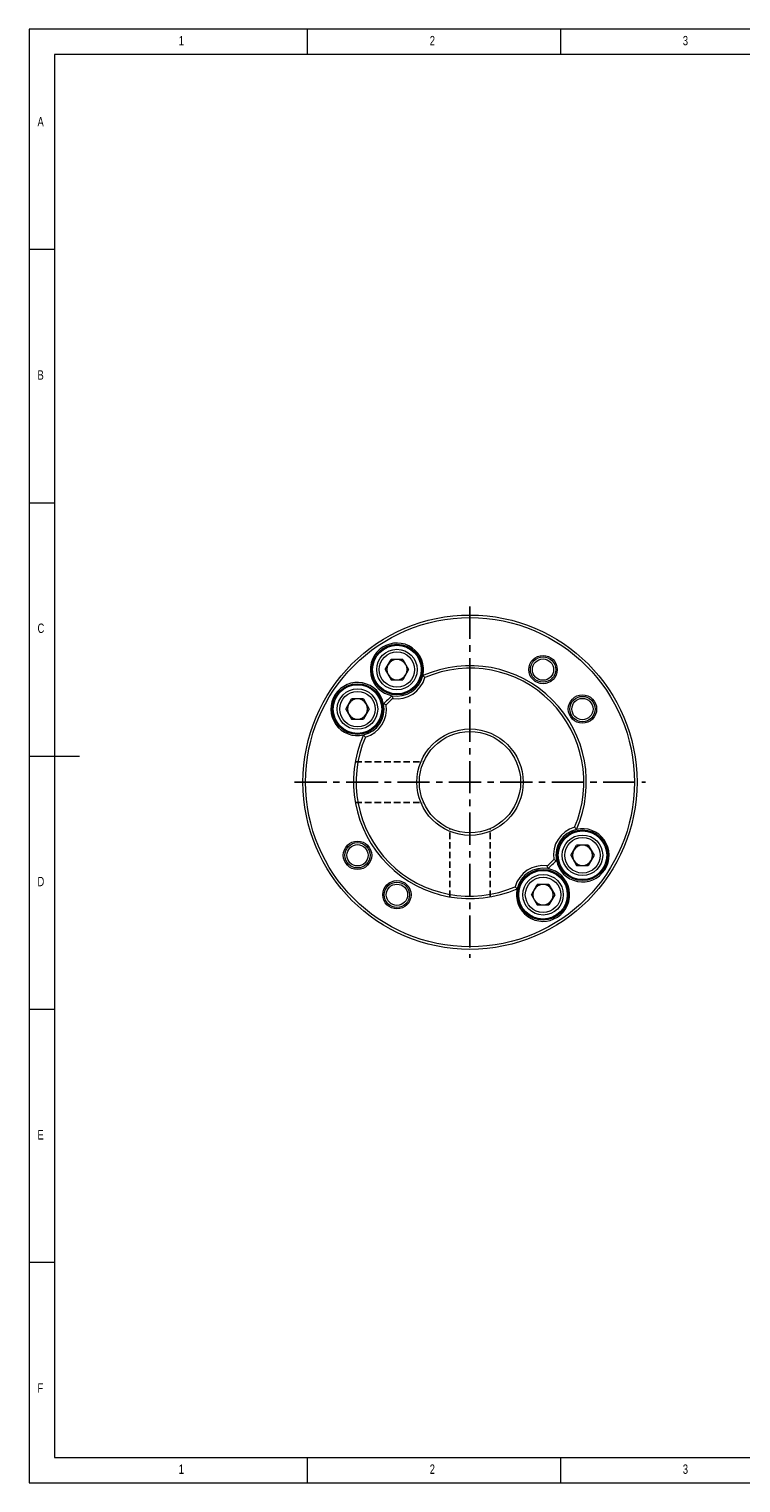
# Model space of a CAD drawing. Header units: millimetres. Extents: x 5 to 415, y 5 to 292.
# Tile 1 of 3: x 5 to 146, y 5 to 292. Entities that reach past the tile are written whole.
import ezdxf

# ---------------------------------------------------------------- set-up
doc = ezdxf.new("R2010")
doc.units = ezdxf.units.MM
doc.linetypes.add('CENTER', pattern=[10.16, 6.35, -1.27, 1.27, -1.27])
doc.linetypes.add('HIDDEN', pattern=[1.905, 1.27, -0.635])
doc.styles.add('SLDTEXTSTYLE0', font='TXT', dxfattribs={"width": 0.75})

msp = doc.modelspace()

# ---------------------------------------------------------------- linework, layer by layer
at = {"color": 7, "linetype": 'Continuous', "lineweight": 0}
for p, q in [((415, 292), (5, 292)), ((5, 292), (5, 5)), ((60, 287), (60, 292)), ((110, 292), (110, 287)), ((410, 287), (10, 287)), ((10, 287), (10, 10)), ((10, 248.5), (5, 248.5)), ((5, 198.5), (10, 198.5)), ((5, 148.5), (15, 148.5)), ((5, 98.5), (10, 98.5)), ((10, 48.5), (5, 48.5)), ((10, 10), (227.8, 10)), ((60, 5), (60, 10)), ((110, 10), (110, 5)), ((5, 5), (415, 5))]:
    msp.add_line(p, q, dxfattribs=at)
at = {"color": 1, "linetype": 'CENTER'}
for p, q in [((92.1182, 177.9826), (92.1182, 108.6826)), ((57.4682, 143.3326), (126.7682, 143.3326))]:
    msp.add_line(p, q, dxfattribs=at)
at = {"color": 7, "linetype": 'Continuous', "lineweight": 15}
for p, q in [((75.3759, 165.5574), (76.5306, 167.5573)), ((78.84, 167.5573), (76.5306, 167.5573)), ((78.84, 167.5573), (79.9947, 165.5574)), ((75.3759, 165.5574), (76.5306, 163.5574)), ((79.9947, 165.5574), (78.84, 163.5574)), ((76.5306, 163.5574), (78.84, 163.5574)), ((67.5841, 157.7655), (68.7388, 159.7655)), ((71.0482, 159.7655), (68.7388, 159.7655)), ((71.0482, 159.7655), (72.2029, 157.7655)), ((67.5841, 157.7655), (68.7388, 155.7655)), ((68.7388, 155.7655), (71.0482, 155.7655)), ((72.2029, 157.7655), (71.0482, 155.7655)), ((112.0366, 128.8977), (113.1913, 130.8977)), ((115.5007, 130.8977), (113.1913, 130.8977)), ((115.5007, 130.8977), (116.6554, 128.8977)), ((112.0366, 128.8977), (113.1913, 126.8977)), ((113.1913, 126.8977), (115.5007, 126.8977)), ((116.6554, 128.8977), (115.5007, 126.8977)), ((104.2418, 121.1078), (105.3965, 123.1078)), ((104.2418, 121.1078), (105.3965, 119.1078)), ((107.7059, 123.1078), (105.3965, 123.1078)), ((107.7059, 123.1078), (108.8606, 121.1078)), ((108.8606, 121.1078), (107.7059, 119.1078)), ((105.3965, 119.1078), (107.7059, 119.1078))]:
    msp.add_line(p, q, dxfattribs=at)
at = {"color": 5, "linetype": 'HIDDEN'}
for p, q in [((69.4687, 147.3326), (82.9531, 147.3326)), ((69.4687, 139.3326), (82.9531, 139.3326)), ((88.1182, 120.6831), (88.1182, 134.1674)), ((96.1182, 120.6831), (96.1182, 134.1674))]:
    msp.add_line(p, q, dxfattribs=at)
at = {"color": 7, "linetype": 'Continuous', "lineweight": 15}
for centre, radius in [((92.1182, 143.3326), 33), ((92.1182, 143.3326), 32.5), ((77.6853, 165.5574), 5), ((77.6853, 165.5574), 4.8), ((77.6853, 165.5574), 4), ((77.6853, 165.5574), 3.5), ((106.5512, 165.5574), 2.8), ((106.5512, 165.5574), 2.5), ((106.5512, 165.5574), 2.1), ((69.8935, 157.7655), 5), ((69.8935, 157.7655), 4.8), ((69.8935, 157.7655), 4), ((69.8935, 157.7655), 3.5), ((114.343, 157.7655), 2.8), ((114.343, 157.7655), 2.5), ((114.343, 157.7655), 2.1), ((92.1182, 143.3326), 10.5), ((92.1182, 143.3326), 10), ((114.346, 128.8977), 5), ((114.346, 128.8977), 4.8), ((114.346, 128.8977), 4), ((114.346, 128.8977), 3.5), ((69.8935, 128.8996), 2.8), ((69.8935, 128.8996), 2.5), ((69.8935, 128.8996), 2.1), ((77.6853, 121.1078), 2.8), ((77.6853, 121.1078), 2.5), ((106.5512, 121.1078), 5), ((106.5512, 121.1078), 4.8), ((106.5512, 121.1078), 4), ((106.5512, 121.1078), 3.5), ((77.6853, 121.1078), 2.1)]:
    msp.add_circle(centre, radius, dxfattribs=at)
for centre, radius, start, end in [((77.6853, 165.5574), 5.25, 346.805142, 259.194858), ((77.6853, 165.5574), 2, 150, 210), ((77.6853, 165.5574), 2, 90, 150), ((77.6853, 165.5574), 2, 30, 90), ((77.6853, 165.5574), 2, 330, 30), ((77.6853, 165.5574), 2, 210, 270), ((77.6853, 165.5574), 5.25, 259.194858, 346.805142), ((77.6853, 165.5574), 5.75, 261.7327, 344.2673), ((77.6853, 165.5574), 2, 270, 330), ((92.1182, 143.3326), 23, 336.091059, 113.908941), ((69.9179, 148.8214), 20.1811, 48.766461, 50.345241), ((92.1182, 143.3326), 22.5, 336.703959, 113.296041), ((69.8935, 157.7655), 5.25, 10.805142, 283.194858), ((69.8935, 157.7655), 2, 150, 210), ((69.8935, 157.7655), 2, 90, 150), ((69.8935, 157.7655), 2, 30, 90), ((69.8935, 157.7655), 5.25, 283.194858, 10.805142), ((69.8935, 157.7655), 5.75, 285.7327, 8.2673), ((69.8935, 157.7655), 2, 330, 30), ((92.1182, 143.3326), 23, 132.091059, 137.908941), ((69.5915, 139.2727), 20.2275, 72.768163, 74.343322), ((92.1182, 143.3326), 22.5, 132.703959, 137.296041), ((96.1781, 165.8593), 20.2275, 195.656678, 197.231837), ((69.8935, 157.7655), 2, 210, 270), ((69.8935, 157.7655), 2, 270, 330), ((92.1182, 143.3326), 23, 156.091059, 293.908941), ((92.1182, 143.3326), 22.5, 156.703959, 293.296041), ((86.6294, 165.5329), 20.1811, 219.654759, 221.233539), ((114.343, 128.8996), 5.75, 105.7327, 188.2673), ((114.343, 128.8996), 5.25, 103.194858, 190.805142), ((114.343, 128.8996), 5.25, 190.805142, 103.194858), ((97.6071, 121.1323), 20.1811, 39.654759, 41.233539), ((114.346, 128.8977), 2, 150, 210), ((114.346, 128.8977), 2, 90, 150), ((114.346, 128.8977), 2, 30, 90), ((114.346, 128.8977), 2, 330, 30), ((106.5512, 121.1078), 5.75, 81.7327, 164.2673), ((106.5512, 121.1078), 5.25, 79.194858, 166.805142), ((92.1182, 143.3326), 22.5, 312.703959, 317.296041), ((88.0584, 120.8059), 20.2275, 15.656678, 17.231837), ((92.1182, 143.3326), 23, 312.091059, 317.908941), ((114.6449, 147.3924), 20.2275, 252.768163, 254.343322), ((114.346, 128.8977), 2, 210, 270), ((114.346, 128.8977), 2, 270, 330), ((106.5512, 121.1078), 5.25, 166.805142, 79.194858), ((114.3186, 137.8437), 20.1811, 228.766461, 230.345241), ((106.5512, 121.1078), 2, 150, 210), ((106.5512, 121.1078), 2, 90, 150), ((106.5512, 121.1078), 2, 30, 90), ((106.5512, 121.1078), 2, 330, 30), ((106.5512, 121.1078), 2, 210, 270), ((106.5512, 121.1078), 2, 270, 330)]:
    msp.add_arc(centre, radius, start, end, dxfattribs=at)

# ---------------------------------------------------------------- texts
at = {"color": 7, "linetype": 'Continuous', "lineweight": 0, "char_height": 1.8521, "attachment_point": 1, "style": 'SLDTEXTSTYLE0'}
for s, insert in [('1', (34.5833, 290.6463)), ('2', (84.1667, 290.6463)), ('3', (134.1667, 290.6463)), ('A', (6.6667, 274.6463)), ('B', (6.6667, 224.6463)), ('C', (6.6667, 174.6463)), ('D', (6.6667, 124.6463)), ('E', (6.6667, 74.6463)), ('F', (6.6667, 24.6463)), ('1', (34.5833, 8.6463)), ('2', (84.1667, 8.6463)), ('3', (134.1667, 8.6463))]:
    msp.add_mtext(s, dxfattribs=dict(at, insert=insert))

doc.saveas('drawing.dxf')
